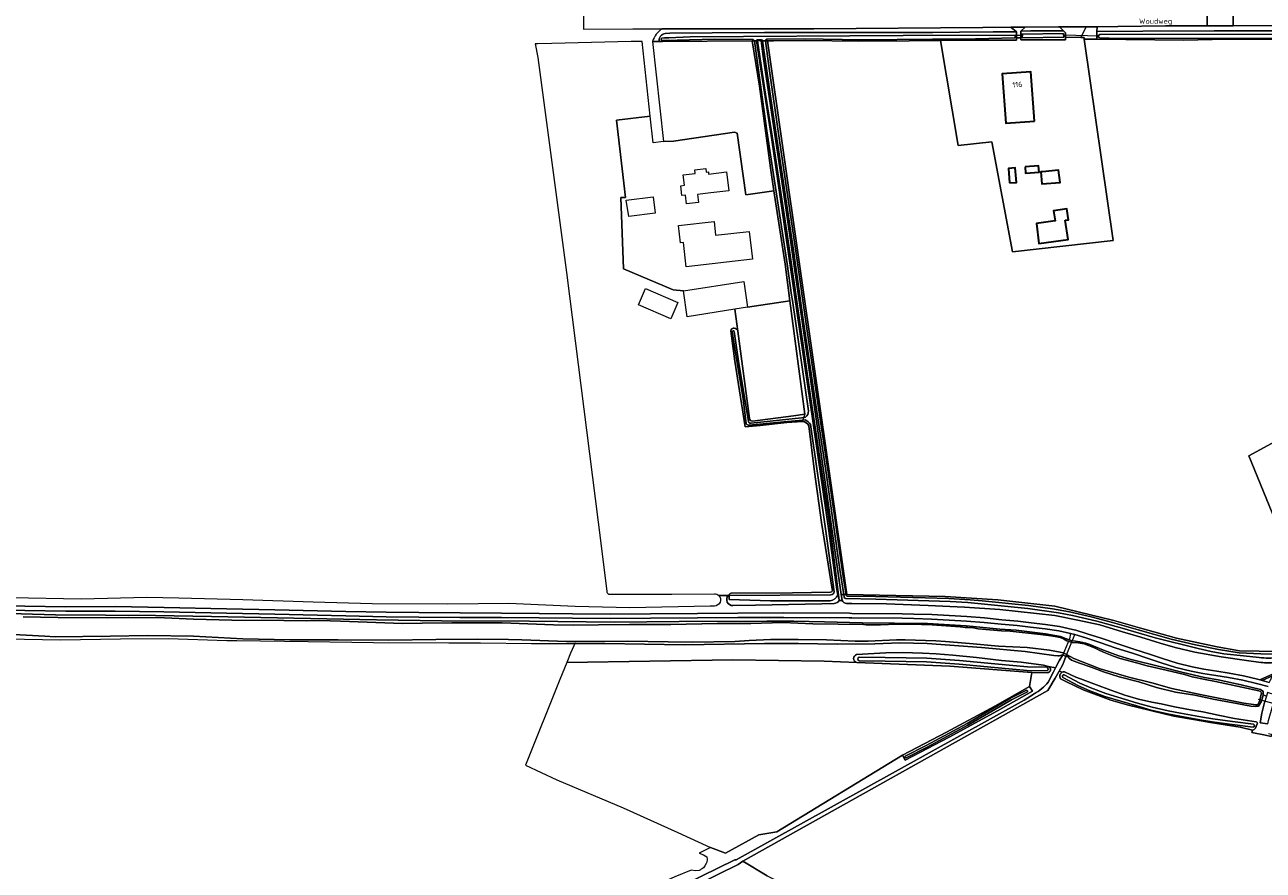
# Model space of a CAD drawing. Extents: x 199200 to 204075, y 460125 to 464703.
# Tile 59 of 174: x 199968 to 200391, y 463904 to 464193. Entities that reach past the tile are written whole.
import ezdxf
from ezdxf.enums import TextEntityAlignment as Align

# ---------------------------------------------------------------- set-up
doc = ezdxf.new("R2010")
doc.units = 0
for name, color, linetype, lineweight in [('B-WE-GR-BOUWLAND-GV', 80, 'Continuous', 13), ('B-WE-GR-GRAS-GV', 60, 'Continuous', 13), ('B-WE-GR-GROENVOORZIENING-GV', 80, 'Continuous', 18), ('B-WE-KW-KUNSTWERK_DEK-GV', 170, 'Continuous', 18), ('B-WE-KW-KUNSTWERK_DUIKER-G', 170, 'Continuous', 18), ('B-WE-OG-BEBOUWING-GV', 7, 'Continuous', 35), ('B-WE-OG-BEBOUWING-T18', 10, 'Continuous', 18), ('B-WE-OG-TERREIN_CULTUURSCHEIDING-GV', 7, 'Continuous', 18), ('B-WE-OG-TERREIN_ERF-GV', 7, 'Continuous', 18), ('B-WE-OG-TERREIN_ONBEGROEID-GV', 7, 'Continuous', 18), ('B-WE-OG-TOPOGRAFIE-T18', 10, 'Continuous', 18), ('B-WE-OG-WATER-GV', 130, 'Continuous', 18), ('B-WE-OG-WATER_GREPPEL-GV', 160, 'Continuous', 18), ('B-WE-OG-WATER_SLOOT-GV', 120, 'Continuous', 18), ('B-WE-OG-WEG-GV', 7, 'Continuous', 18), ('B-WE-VH-ONVERHARD-GV', 252, 'Continuous', 18), ('B-WE-VH-VERHARDING_ASFALT-GV', 252, 'Continuous', 18), ('B-WE-VH-VERHARDING_BEDRIJFSVLOERPLAAT-GV', 252, 'Continuous', 18), ('B-WE-VH-VERHARDING_BETON-GV', 252, 'Continuous', 18), ('B-WE-VH-VERHARDING_HALFVERHARDING-GV', 252, 'Continuous', 18), ('B-WE-VH-VERHARDING_OPEN-GV', 252, 'Continuous', 18)]:
    doc.layers.add(name, color=color, linetype=linetype, lineweight=lineweight)
doc.styles.add('NLCS-ISO-M1000-T18', font='NLCS-ISO.ttf', dxfattribs={"height": 1.8})

msp = doc.modelspace()

# ---------------------------------------------------------------- linework, layer by layer
at = {"layer": 'B-WE-GR-BOUWLAND-GV', "flags": 128}
msp.add_lwpolyline([(200151.081, 463969.376), (200139.429, 463940.165), (200150.101, 463935.133), (200172.737, 463925.519), (200191.415, 463917.192), (200202.554, 463912.078), (200207.679, 463910.059), (200218.994, 463916.393), (200225.199, 463917.392), (200268.048, 463943.558), (200283.1, 463951.393), (200299.58, 463960.301), (200311.431, 463967.02), (200312.227, 463971.718), (200284.186, 463973.875), (200252.451, 463975.172), (200241.261, 463975.63), (200210.185, 463976.094), (200153.502, 463975.227)], close=True, dxfattribs=at)
at = {"layer": 'B-WE-GR-GRAS-GV', "flags": 128}
for points in [[(200179.206, 464187.163), (200175.429, 464187.158), (200148.406, 464186.469), (200143.616, 464186.347), (200142.682, 464186.323), (200143.539, 464181.665), (200153.379, 464108.274), (200164.157, 464023.117), (200167.099, 463999.515)], [(200211.825, 464088.29), (200210.832, 464095.761), (200194.498, 464093.165), (200193.252, 464102.075), (200189.722, 464102.396), (200172.856, 464109.576), (200171.955, 464133.87), (200173.537, 464133.928), (200170.407, 464160.267), (200181.967, 464161.641), (200179.206, 464187.163)], [(200401.388, 464188.011), (200378.491, 464188.001), (200364.057, 464187.68), (200334.403, 464187.94), (200330.098, 464187.978), (200339.904, 464119.278), (200305.533, 464115.424), (200298.526, 464152.934), (200287.031, 464151.672), (200281.004, 464187.522), (200270.27, 464187.401), (200253.062, 464187.314), (200234.945, 464187.526), (200224.074, 464187.414), (200221.927, 464187.4), (200249.006, 463998.355), (200282.612, 463997.684), (200300.612, 463996.589), (200320.073, 463994.355), (200340.214, 463989.512), (200348.951, 463986.961), (200361.595, 463983.53), (200375.444, 463980.49), (200383.081, 463979.205), (200396.54, 463978.982)], [(200233.847, 464057.411), (200228.527, 464057.085), (200219.467, 464056.137), (200214.336, 464055.675), (200210.848, 464078.035), (200209.415, 464088.345)], [(200399.351, 464013.777), (200386.201, 464045.754), (200424.887, 464066.743)], [(200244.071, 464000.176), (200240.455, 464022.917), (200237.982, 464040.315), (200236.093, 464055.96)], [(200203.889, 463994.464), (200202.458, 463994.435), (200175.017, 463993.808), (200156.379, 463994.298), (200133.648, 463995.266), (200112.802, 463995.102), (200087.045, 463995.248), (200066.867, 463995.735), (200042.918, 463996.525), (200021.099, 463997.135), (200010.147, 463997.334), (199987.716, 463996.84), (199963.723, 463997.277), (199939.861, 463998.255), (199918.21, 463998.699), (199897.617, 463999.187), (199880.609, 463998.977), (199870.843, 463998.872)], [(200167.668, 463998.508), (200189.348, 463998.554), (200203.84, 463998.656)], [(200205.324, 463998.068), (200208.499, 463998.083)], [(200208.499, 463998.083), (200205.324, 463998.068)], [(200209.589, 463998.834), (200230.544, 463998.964), (200243.486, 463999.196)], [(199954.576, 463994.813), (199968.52, 463994.412), (199982.456, 463994.182), (199999.354, 463994.252), (200015.994, 463993.983), (200037.342, 463993.465), (200053.872, 463993.121), (200078.078, 463992.604), (200091.846, 463992.313), (200102.978, 463992.202), (200117.029, 463992.09), (200131.203, 463992), (200144.053, 463991.911), (200155.386, 463991.756), (200168.342, 463991.684), (200181.989, 463991.806), (200198.036, 463991.938), (200211.873, 463992.049), (200227.585, 463992.083), (200249.921, 463991.964), (200250.747, 463991.944), (200267.954, 463991.828), (200271.939, 463991.71), (200278.029, 463991.509), (200284.008, 463991.173), (200289.952, 463990.833), (200295.999, 463990.373), (200301.92, 463989.796), (200307.384, 463989.268), (200311.945, 463988.757), (200316.901, 463988.205), (200321.658, 463987.482), (200326.036, 463986.491), (200327.21, 463986.201), (200331.084, 463984.997), (200335.84, 463983.443), (200341.495, 463981.529), (200346.959, 463979.742), (200352.661, 463977.883), (200356.816, 463976.526), (200361.744, 463974.965), (200366.941, 463973.722), (200370.839, 463972.931), (200375.277, 463972.203), (200379.512, 463971.514), (200384.463, 463970.61), (200389.233, 463969.461), (200390.786, 463969.066), (200390.302, 463969.24), (200390.286, 463969.384), (200394.156, 463971.1)], [(200244.715, 463995.269), (200240.559, 463995.234), (200217.832, 463994.747), (200210.155, 463994.591)], [(200247.428, 463996.375), (200246.453, 463996.332)], [(200390.402, 463975.215), (200385.441, 463975.904), (200376.812, 463977.116), (200367.845, 463978.714), (200361.135, 463980.344), (200355.938, 463981.823), (200349.424, 463983.835), (200343.163, 463985.66), (200335.391, 463988.023), (200327.928, 463989.673), (200320.005, 463991.173), (200301.217, 463993.253), (200289.261, 463994.08), (200276.836, 463994.637), (200262.596, 463995.178), (200250.803, 463995.317), (200248.93, 463995.302)], [(200156.178, 463981.696), (200155.845, 463980.891), (200154.786, 463978.332), (200153.502, 463975.227), (200210.185, 463976.094), (200241.261, 463975.63), (200252.451, 463975.172)], [(200252.389, 463977.903), (200262.403, 463978.44), (200268.099, 463978.562), (200274.818, 463978.378), (200279.524, 463978.154), (200285.222, 463977.718), (200293.276, 463976.83), (200301.825, 463975.851), (200308.514, 463975.296), (200316.197, 463974.22), (200317.89, 463973.859), (200320.272, 463973.352), (200321.481, 463975.722), (200322.787, 463977.818), (200321.559, 463977.501), (200321.066, 463977.449), (200319.687, 463977.586), (200309.946, 463978.909), (200294.986, 463980.253), (200276.472, 463981.67), (200267.184, 463981.887), (200258.593, 463981.498), (200245.734, 463981.448), (200232.553, 463981.69), (200220.961, 463981.618), (200193.553, 463981.203), (200166.491, 463981.694), (200156.178, 463981.696)], [(200392.296, 463963.719), (200391.123, 463964.171), (200391.077, 463963.528), (200390.539, 463961.92), (200389.574, 463960.254), (200388.646, 463960.125), (200386.973, 463960.272), (200380.311, 463961.508), (200374.703, 463962.532), (200367.823, 463964.046), (200361.224, 463965.096), (200354.777, 463966.674), (200348.7, 463968.594), (200342.035, 463970.294), (200336.702, 463971.97), (200332.422, 463973.558), (200328.483, 463974.994), (200325.754, 463975.971), (200325.07, 463976.556), (200324.448, 463977.264), (200323.773, 463977.206), (200322.774, 463974.49), (200321.494, 463972.245), (200322.54, 463971.86)], [(200322.54, 463971.86), (200321.494, 463972.245), (200320.137, 463969.867), (200317.688, 463965.574), (200213.599, 463907.366)], [(200323.324, 463972.033), (200327.217, 463970.137), (200328.82, 463969.547), (200334.248, 463967.5), (200339.179, 463965.729), (200343.955, 463964.081), (200348.636, 463962.65), (200353.099, 463961.619), (200356.384, 463961.048), (200360.847, 463960.048), (200366.3, 463958.992), (200370.576, 463958.302), (200375.813, 463957.182), (200381.36, 463956.034), (200388.721, 463954.91)], [(200484.36, 463925.363), (200480.899, 463927.021), (200477.695, 463928.113), (200466.842, 463930.905), (200441.867, 463937.643), (200422.275, 463942.629), (200402.508, 463947.88), (200393.959, 463950.568), (200393.883, 463949.859), (200391.966, 463950.378), (200387.325, 463951.312), (200387.506, 463952.115), (200383.326, 463953.077), (200378.196, 463953.913), (200373.173, 463954.702), (200368.06, 463955.603), (200360.621, 463956.904), (200344.727, 463960.746), (200339.106, 463962.373), (200329.665, 463965.847), (200323.992, 463968.524), (200322.026, 463969.641)], [(200392.708, 463954.2), (200390.112, 463954.608), (200390.64, 463957.844), (200391.641, 463961.571)], [(200387.506, 463952.115), (200387.325, 463951.312), (200391.966, 463950.378), (200393.883, 463949.859), (200393.959, 463950.568), (200393.019, 463950.864)], [(200389.111, 463954.227), (200388.553, 463952.732)], [(200213.599, 463907.366), (200221.827, 463902.361), (200243.551, 463891.697), (200274.515, 463877.89), (200295.304, 463868.397), (200326.796, 463854.252), (200360.492, 463839.097), (200392.388, 463824.706), (200416.027, 463814.67), (200416.749, 463813.129), (200427.841, 463824.284), (200440.52, 463839.238), (200452.644, 463853.848), (200463.601, 463866.72), (200471.631, 463876.635), (200473.783, 463879.68), (200475.531, 463882.939), (200477.43, 463885.763), (200476.313, 463886.483), (200476.031, 463887.287), (200476.087, 463888.339), (200476.545, 463889.673), (200487.734, 463923.38)], [(200221.827, 463902.361), (200213.599, 463907.366), (200212, 463906.186), (200198.081, 463899.367)]]:
    msp.add_lwpolyline(points, dxfattribs=at)
for points in [[(200185.564, 464187.171), (200184.964, 464187.17), (200182.696, 464187.167), (200186.524, 464153.021), (200189.94, 464153.179), (200210.71, 464156.222), (200211.636, 464155.825), (200214.523, 464134.826), (200224.174, 464136.153), (200222.958, 464143.995), (200219.203, 464171.918), (200216.745, 464187.368), (200186.117, 464187.174)], [(200247.428, 463996.375), (200247.35, 463997.164), (200247.167, 463998.435), (200236.483, 464072.708), (200228.307, 464129.601), (200220.535, 464182.074), (200219.861, 464187.387), (200218.611, 464187.379), (200220.986, 464171.313), (200224.311, 464149.856), (200228.744, 464120.559), (200232.801, 464092.803), (200236.777, 464065.14), (200239.413, 464047.844), (200243.228, 464021.895), (200246.453, 463996.332)], [(200180.334, 464102.821), (200191.345, 464098.051), (200188.96, 464092.545), (200177.949, 464097.315)]]:
    msp.add_lwpolyline(points, close=True, dxfattribs=at)
at = {"layer": 'B-WE-GR-GRAS-GV'}
for points in [[(200209.415, 464088.345, -0.840286), (200211.825, 464088.29)], [(200236.093, 464055.96, 0.2951259), (200233.847, 464057.411)], [(200167.099, 463999.515, 0.1937978), (200167.668, 463998.508)], [(200203.84, 463998.656, -0.1975389), (200205.324, 463998.068)], [(200205.324, 463998.068, -0.6707989), (200203.889, 463994.464)], [(200210.155, 463994.591, -0.6132033), (200208.499, 463998.083)], [(200208.499, 463998.083, -0.1561019), (200209.589, 463998.834)], [(200243.486, 463999.196, 0.5507208), (200244.071, 464000.176)], [(200246.453, 463996.332, -0.2103938), (200244.715, 463995.269)], [(200248.93, 463995.302, -0.2468069), (200247.428, 463996.375)], [(200252.451, 463975.172, -0.7725872), (200252.389, 463977.903)], [(200322.026, 463969.641, -0.4567767), (200322.54, 463971.86)], [(200322.54, 463971.86, -0.135513), (200323.324, 463972.033)], [(200395.228, 463975.197, -0.0658969), (200390.402, 463975.215)], [(200388.721, 463954.91, -0.5696531), (200389.111, 463954.227)], [(200388.553, 463952.732, -0.2407687), (200387.506, 463952.115)]]:
    msp.add_lwpolyline(points, format="xyb", dxfattribs=at)
at = {"layer": 'B-WE-GR-GROENVOORZIENING-GV', "flags": 128}
for points in [[(200392.802, 463966.937), (200388.861, 463968.008), (200384.152, 463969.142), (200379.257, 463970.036), (200375.035, 463970.723), (200370.568, 463971.455), (200366.617, 463972.257), (200361.343, 463973.519), (200356.357, 463975.098), (200352.195, 463976.457), (200346.494, 463978.316), (200341.021, 463980.106), (200335.367, 463982.02), (200330.629, 463983.568), (200326.872, 463984.735), (200325.337, 463985.111), (200321.379, 463986.007), (200316.705, 463986.718), (200311.779, 463987.266), (200307.228, 463987.776), (200301.776, 463988.303), (200295.869, 463988.879), (200289.852, 463989.336), (200283.922, 463989.675), (200277.962, 463990.01), (200271.892, 463990.211), (200267.927, 463990.328), (200250.724, 463990.444), (200249.899, 463990.464), (200227.583, 463990.583), (200211.881, 463990.549), (200198.048, 463990.438), (200182.001, 463990.306), (200168.345, 463990.184), (200155.372, 463990.256), (200144.038, 463990.411), (200131.193, 463990.5), (200117.018, 463990.59), (200102.965, 463990.702), (200091.823, 463990.813), (200078.046, 463991.104), (200053.84, 463991.621), (200037.308, 463991.965), (200015.964, 463992.483), (199999.345, 463992.752), (199982.447, 463992.682), (199968.486, 463992.912), (199954.528, 463993.314)], [(199951.551, 463992.212), (199978.936, 463991.479), (200013.14, 463991.24), (200032.215, 463990.83), (200060.304, 463990.268), (200088.502, 463989.792), (200110.788, 463989.363), (200140.706, 463989.246), (200169.784, 463988.928), (200191.856, 463989.125), (200221.786, 463989.332), (200230.958, 463989.335), (200241.375, 463989.099), (200254.3, 463988.744), (200265.297, 463988.571), (200276.608, 463988.533), (200289.767, 463987.742), (200293.268, 463987.395), (200301.287, 463986.58), (200306.89, 463986.171), (200316.872, 463984.932), (200321.941, 463984.056), (200324.07, 463983.304), (200325.633, 463982.714), (200328.624, 463982.185), (200330.608, 463981.743), (200332.039, 463981.312), (200336.647, 463979.438), (200341.91, 463977.405), (200345.623, 463976.294), (200356.245, 463973.687), (200363.852, 463971.725), (200371.117, 463970.036), (200375.774, 463969.205), (200383.622, 463967.513), (200390.205, 463965.939)], [(200391.163, 463964.725), (200391.123, 463964.171), (200392.296, 463963.719)]]:
    msp.add_lwpolyline(points, dxfattribs=at)
at = {"layer": 'B-WE-GR-GROENVOORZIENING-GV'}
msp.add_lwpolyline([(200390.205, 463965.939, -0.3581045), (200391.163, 463964.725)], format="xyb", dxfattribs=at)
at = {"layer": 'B-WE-KW-KUNSTWERK_DEK-GV', "flags": 128}
msp.add_lwpolyline([(200325.006, 463983.242), (200322.787, 463977.818), (200323.773, 463977.206), (200326.183, 463983.031), (200326.872, 463984.735), (200325.337, 463985.111)], close=True, dxfattribs=at)
at = {"layer": 'B-WE-KW-KUNSTWERK_DUIKER-G', "flags": 128}
for points in [[(200309.272, 464189.272), (200306.208, 464189.238), (200306.205, 464189.238)], [(200335.231, 464189.026), (200335.228, 464189.026), (200323.117, 464189.336)], [(200389.405, 463962.681), (200393.182, 463961.673), (200396.959, 463960.665)]]:
    msp.add_lwpolyline(points, dxfattribs=at)
at = {"layer": 'B-WE-OG-BEBOUWING-GV', "flags": 128}
for points in [[(200313.079, 464160.03), (200311.839, 464176.824), (200302.088, 464176.105), (200303.327, 464159.311)], [(200309.865, 464144.406), (200310.03, 464142.242), (200314.674, 464142.595), (200314.51, 464144.759)], [(200304.622, 464138.911), (200306.928, 464139.089), (200306.544, 464144.046), (200304.238, 464143.867)], [(200315.766, 464142.726), (200315.232, 464142.649), (200315.649, 464138.56), (200321.866, 464138.992), (200321.244, 464143.218), (200315.823, 464142.734)], [(200323.616, 464126.137), (200324.689, 464126.294), (200324.186, 464130.016), (200319.588, 464129.417), (200320.142, 464125.912), (200313.736, 464125.082), (200314.574, 464118.25), (200324.574, 464119.635)]]:
    msp.add_lwpolyline(points, close=True, dxfattribs=at)
at = {"layer": 'B-WE-OG-TERREIN_CULTUURSCHEIDING-GV'}
for points in [[(200186.074, 464191.531, 0.1756457), (200182.696, 464187.167)], [(200184.964, 464187.17, -0.431667), (200187.098, 464189.893)]]:
    msp.add_lwpolyline(points, format="xyb", dxfattribs=at)
at = {"layer": 'B-WE-OG-TERREIN_CULTUURSCHEIDING-GV', "flags": 128}
for points in [[(200187.098, 464189.893), (200188.602, 464189.969), (200203.127, 464190.116), (200220.907, 464190.293), (200235.152, 464190.291), (200247.167, 464190.28), (200257.772, 464190.291), (200269.838, 464190.253), (200278.407, 464190.272), (200287.557, 464190.365), (200299.022, 464190.523), (200306.98, 464190.516), (200305.02, 464192.081), (200295.472, 464191.908), (200237.834, 464191.525), (200186.074, 464191.531)], [(200182.696, 464187.167), (200184.964, 464187.17)]]:
    msp.add_lwpolyline(points, dxfattribs=at)
for points in [[(200308.407, 464190.69), (200311.761, 464190.783), (200323.018, 464190.781), (200321.676, 464192.157), (200321.277, 464192.154), (200309.901, 464192.115)], [(200334.439, 464192.232), (200334.416, 464190.54), (200350.074, 464190.723), (200374.432, 464190.817), (200388.941, 464190.777), (200415.864, 464190.835), (200426.825, 464191.115), (200427.357, 464191.128), (200427.332, 464192.689), (200426.37, 464192.689), (200419.021, 464192.667), (200380.864, 464192.555), (200372.028, 464192.529), (200357.799, 464192.487), (200341.504, 464192.323)]]:
    msp.add_lwpolyline(points, close=True, dxfattribs=at)
at = {"layer": 'B-WE-OG-TERREIN_ERF-GV', "flags": 128}
for points in [[(200308.407, 464188.447), (200306.98, 464188.418), (200306.98, 464187.675), (200287.529, 464187.596), (200281.004, 464187.522), (200287.031, 464151.672), (200298.526, 464152.934), (200305.533, 464115.424), (200339.904, 464119.278), (200330.098, 464187.978), (200330.023, 464188.507), (200328.949, 464188.531), (200323.683, 464188.65), (200323.683, 464187.791), (200318.117, 464187.764), (200308.407, 464187.705)], [(200302.088, 464176.105), (200311.839, 464176.824), (200313.079, 464160.03), (200303.327, 464159.311)], [(200215.167, 464096.45), (200229.615, 464098.652), (200227.945, 464111.134), (200227.26, 464116.258), (200224.174, 464136.153), (200214.523, 464134.826), (200211.636, 464155.825), (200210.71, 464156.222), (200189.94, 464153.179), (200186.524, 464153.021), (200182.941, 464152.634), (200181.967, 464161.641), (200170.407, 464160.267), (200173.537, 464133.928), (200171.955, 464133.87), (200172.856, 464109.576), (200189.722, 464102.396), (200193.252, 464102.075), (200213.946, 464105.224)], [(200314.674, 464142.595), (200310.03, 464142.242), (200309.865, 464144.406), (200314.51, 464144.759)], [(200198.39, 464132.262), (200194.378, 464131.784), (200194.023, 464134.757), (200192.752, 464134.606), (200192.354, 464137.942), (200193.625, 464138.094), (200193.201, 464141.644), (200197.322, 464142.135), (200197.17, 464143.406), (200200.904, 464143.852), (200201.055, 464142.581), (200201.8, 464142.67), (200201.888, 464141.925), (200207.954, 464142.65), (200208.723, 464136.212), (200202.658, 464135.487), (200198.058, 464134.938)], [(200306.544, 464144.046), (200306.928, 464139.089), (200304.622, 464138.911), (200304.238, 464143.867)], [(200315.649, 464138.56), (200315.232, 464142.649), (200315.766, 464142.726), (200315.823, 464142.734), (200321.244, 464143.218), (200321.866, 464138.992)], [(200183.687, 464128.542), (200174.588, 464127.478), (200173.731, 464133.015), (200182.925, 464134.176)], [(200324.186, 464130.016), (200324.689, 464126.294), (200323.616, 464126.137), (200324.574, 464119.635), (200314.574, 464118.25), (200313.736, 464125.082), (200320.142, 464125.912), (200319.588, 464129.417)], [(200192.298, 464118.421), (200191.613, 464124.332), (200203.712, 464125.732), (200204.257, 464121.023), (200215.72, 464122.35), (200216.818, 464112.863), (200194.249, 464110.252), (200193.29, 464118.536)]]:
    msp.add_lwpolyline(points, close=True, dxfattribs=at)
msp.add_lwpolyline([(200424.887, 464066.743), (200386.201, 464045.754), (200399.351, 464013.777), (200403.791, 464005.137)], dxfattribs=at)
at = {"layer": 'B-WE-OG-TERREIN_ONBEGROEID-GV', "flags": 128}
msp.add_lwpolyline([(200216.815, 464057.601), (200230.884, 464059.337), (200234.764, 464059.928), (200229.615, 464098.652), (200215.167, 464096.45), (200210.832, 464095.761), (200211.825, 464088.29), (200215.79, 464058.473)], dxfattribs=at)
at = {"layer": 'B-WE-OG-TERREIN_ONBEGROEID-GV'}
msp.add_lwpolyline([(200215.79, 464058.473, 0.3876985), (200216.815, 464057.601)], format="xyb", dxfattribs=at)
at = {"layer": 'B-WE-OG-WATER-GV'}
for points in [[(200210.64, 464088.196, 0.8394462), (200209.933, 464088.086)], [(200214.738, 464056.685, 0.3293395), (200215.672, 464056.196)], [(200216.378, 464056.835, -0.4293677), (200215.471, 464057.418)]]:
    msp.add_lwpolyline(points, format="xyb", dxfattribs=at)
at = {"layer": 'B-WE-OG-WATER-GV', "flags": 128}
for points in [[(200209.933, 464088.086), (200210.815, 464082.37), (200213.621, 464065.241), (200214.738, 464056.685)], [(200215.471, 464057.418), (200212.063, 464078.002), (200210.64, 464088.196)], [(200215.672, 464056.196), (200227.527, 464057.287), (200234.02, 464057.887)], [(200234.02, 464057.887), (200234.377, 464058.865), (200233.566, 464058.743), (200216.378, 464056.835)]]:
    msp.add_lwpolyline(points, dxfattribs=at)
at = {"layer": 'B-WE-OG-WATER_GREPPEL-GV', "flags": 128}
for points in [[(200310.386, 463965.682), (200304.944, 463962.954), (200290.073, 463954.362), (200276.178, 463946.838), (200268.987, 463943.195)], [(200269.258, 463942.661), (200276.455, 463946.307), (200290.365, 463953.84), (200305.228, 463962.427), (200310.654, 463965.147)]]:
    msp.add_lwpolyline(points, dxfattribs=at)
at = {"layer": 'B-WE-OG-WATER_GREPPEL-GV'}
for points in [[(200310.654, 463965.147, 0.6898387), (200310.386, 463965.682)], [(200268.987, 463943.195, 0.7617461), (200269.258, 463942.661)]]:
    msp.add_lwpolyline(points, format="xyb", dxfattribs=at)
at = {"layer": 'B-WE-OG-WATER_SLOOT-GV'}
for points in [[(200187.098, 464189.893, 0.431667), (200184.964, 464187.17)], [(200185.93, 464187.499, -0.5915204), (200185.903, 464188.312)], [(200185.903, 464188.312, 0.5915204), (200185.93, 464187.499)], [(200217.512, 464187.372, 0.2483286), (200217.082, 464187.871)], [(200217.082, 464187.871, -0.2483286), (200217.512, 464187.372)], [(200218.245, 464187.377, -0.3147888), (200218.581, 464187.892)], [(200219.759, 464187.906, -0.2449003), (200220.318, 464187.39)], [(200221.756, 464187.931, 0.2965179), (200221.268, 464187.396)], [(200221.268, 464187.396, -0.2965179), (200221.756, 464187.931)], [(200335.355, 464188.376, -0.8632652), (200335.403, 464189.567)], [(200335.403, 464189.567, 0.8632652), (200335.355, 464188.376)], [(200211.825, 464088.29, 0.840286), (200209.415, 464088.345)], [(200209.933, 464088.086, -0.8394462), (200210.64, 464088.196)], [(200234.964, 464058.954, 0.2498626), (200235.95, 464061.05)], [(200235.95, 464061.05, -0.2498626), (200234.964, 464058.954)], [(200215.672, 464056.196, -0.3293395), (200214.738, 464056.685)], [(200215.471, 464057.418, 0.4293677), (200216.378, 464056.835)], [(200216.815, 464057.601, -0.3876985), (200215.79, 464058.473)], [(200233.847, 464057.411, -0.2951259), (200236.093, 464055.96)], [(200236.621, 464056.434, 0.1759931), (200234.871, 464057.965)], [(200234.871, 464057.965, -0.1759931), (200236.621, 464056.434)], [(200208.499, 463998.083, 0.6132033), (200210.155, 463994.591)], [(200209.589, 463998.834, 0.1561019), (200208.499, 463998.083)], [(200245.958, 463998.119, -0.2495285), (200243.404, 463996.248)], [(200243.404, 463996.248, 0.2495285), (200245.958, 463998.119)], [(200244.071, 464000.176, -0.5507208), (200243.486, 463999.196)], [(200243.631, 463998.254, 0.3743937), (200244.75, 463999.331)], [(200244.75, 463999.331, -0.3743937), (200243.631, 463998.254)], [(200248.648, 463997.014, -0.3472956), (200248.124, 463997.445)], [(200248.124, 463997.445, 0.3472956), (200248.648, 463997.014)], [(200248.819, 463998.133, 0.293881), (200249.14, 463997.825)], [(200249.14, 463997.825, -0.293881), (200248.819, 463998.133)], [(200244.715, 463995.269, 0.2103938), (200246.453, 463996.332)], [(200247.428, 463996.375, 0.2468069), (200248.93, 463995.302)], [(200252.389, 463977.903, 0.7725872), (200252.451, 463975.172)], [(200253.285, 463975.74, -0.7679018), (200253.301, 463976.985)], [(200253.301, 463976.985, 0.7679018), (200253.285, 463975.74)], [(200396.112, 463976.853, -0.0565422), (200389.833, 463976.888)], [(200389.833, 463976.888, 0.0565422), (200396.112, 463976.853)], [(200317.409, 463973.544, -0.6438427), (200317.38, 463972.3)], [(200317.38, 463972.3, 0.6438427), (200317.409, 463973.544)], [(200317.486, 463971.657, 0.7734706), (200317.89, 463973.859)], [(200322.54, 463971.86, 0.4567767), (200322.026, 463969.641)], [(200323.324, 463972.033, 0.135513), (200322.54, 463971.86)], [(200390.402, 463975.215, 0.0658969), (200395.228, 463975.197)], [(200322.786, 463970.033, -0.7977673), (200323.274, 463970.944)], [(200323.274, 463970.944, 0.7977673), (200322.786, 463970.033)], [(200310.386, 463965.682, -0.6898387), (200310.654, 463965.147)], [(200391.163, 463964.725, 0.3581045), (200390.205, 463965.939)], [(200390.212, 463965.313, -0.314173), (200390.515, 463964.405)], [(200390.515, 463964.405, 0.314173), (200390.212, 463965.313)], [(200389.451, 463960.975, -0.2628379), (200388.626, 463960.715)], [(200388.626, 463960.715, 0.2628379), (200389.451, 463960.975)], [(200389.111, 463954.227, 0.5696531), (200388.721, 463954.91)], [(200387.506, 463952.115, 0.2407687), (200388.553, 463952.732)], [(200387.868, 463954.115, -0.6412734), (200387.733, 463953.091)], [(200387.733, 463953.091, 0.6412734), (200387.868, 463954.115)], [(200269.258, 463942.661, -0.7617461), (200268.987, 463943.195)]]:
    msp.add_lwpolyline(points, format="xyb", dxfattribs=at)
at = {"layer": 'B-WE-OG-WATER_SLOOT-GV', "flags": 128}
for points in [[(200184.964, 464187.17), (200185.564, 464187.171), (200186.117, 464187.174), (200216.745, 464187.368), (200217.111, 464187.37), (200217.512, 464187.372)], [(200185.903, 464188.312), (200186.784, 464188.385), (200187.314, 464188.422), (200188.307, 464188.463), (200195.6, 464188.728), (200268.266, 464189.211), (200306.531, 464189.385), (200306.467, 464188.408), (200292.914, 464188.121), (200280.924, 464187.998), (200278.314, 464187.971), (200254.012, 464187.721), (200234.356, 464188.086), (200221.756, 464187.931)], [(200221.756, 464187.931), (200234.356, 464188.086), (200254.012, 464187.721), (200278.314, 464187.971), (200280.924, 464187.998), (200292.914, 464188.121), (200306.467, 464188.408), (200306.531, 464189.385), (200268.266, 464189.211), (200195.6, 464188.728), (200188.307, 464188.463), (200187.314, 464188.422), (200186.784, 464188.385), (200185.903, 464188.312)], [(200217.082, 464187.871), (200203.852, 464187.927), (200186.834, 464187.518), (200185.93, 464187.499)], [(200185.93, 464187.499), (200186.834, 464187.518), (200203.852, 464187.927), (200217.082, 464187.871)], [(200221.268, 464187.396), (200221.927, 464187.4), (200224.074, 464187.414), (200234.945, 464187.526), (200253.062, 464187.314), (200270.27, 464187.401), (200281.004, 464187.522), (200287.529, 464187.596), (200306.98, 464187.675), (200306.98, 464188.418), (200306.98, 464190.516), (200299.022, 464190.523), (200287.557, 464190.365), (200278.407, 464190.272), (200269.838, 464190.253), (200257.772, 464190.291), (200247.167, 464190.28), (200235.152, 464190.291), (200220.907, 464190.293), (200203.127, 464190.116), (200188.602, 464189.969), (200187.098, 464189.893)], [(200217.512, 464187.372), (200217.111, 464187.37), (200216.745, 464187.368), (200219.203, 464171.918), (200222.958, 464143.995), (200224.174, 464136.153), (200227.26, 464116.258), (200227.945, 464111.134), (200229.615, 464098.652), (200234.764, 464059.928), (200234.377, 464058.865), (200234.964, 464058.954)], [(200218.245, 464187.377), (200217.512, 464187.372), (200219.863, 464170.667), (200221.761, 464156.663), (200228.643, 464111.218), (200230.199, 464100.555), (200230.458, 464098.78), (200235.95, 464061.05)], [(200217.512, 464187.372), (200218.245, 464187.377)], [(200235.95, 464061.05), (200230.458, 464098.78), (200230.199, 464100.555), (200228.643, 464111.218), (200221.761, 464156.663), (200219.863, 464170.667), (200217.512, 464187.372)], [(200246.453, 463996.332), (200243.228, 464021.895), (200239.413, 464047.844), (200236.777, 464065.14), (200232.801, 464092.803), (200228.744, 464120.559), (200224.311, 464149.856), (200220.986, 464171.313), (200218.611, 464187.379), (200218.245, 464187.377), (200223.501, 464153.558), (200231.213, 464100.703), (200242.824, 464020.929), (200245.683, 464000.065), (200245.958, 463998.119)], [(200245.958, 463998.119), (200245.683, 464000.065), (200242.824, 464020.929), (200231.213, 464100.703), (200223.501, 464153.558), (200218.245, 464187.377)], [(200218.581, 464187.892), (200219.33, 464187.901), (200219.759, 464187.906)], [(200220.318, 464187.39), (200221.268, 464187.396)], [(200425.356, 464188.341), (200426.216, 464188.32), (200426.825, 464188.362), (200427.4, 464188.402), (200427.357, 464191.128), (200426.825, 464191.115), (200415.864, 464190.835), (200388.941, 464190.777), (200374.432, 464190.817), (200350.074, 464190.723), (200334.416, 464190.54), (200334.402, 464189.565), (200334.402, 464188.408), (200334.403, 464187.94), (200364.057, 464187.68), (200378.491, 464188.001), (200401.388, 464188.011), (200422.989, 464188.4), (200423.643, 464188.384), (200424.338, 464188.367)], [(200423.873, 464188.72), (200421.254, 464188.636), (200415.387, 464188.648), (200397.359, 464188.325), (200341.824, 464188.162), (200335.355, 464188.376)], [(200335.355, 464188.376), (200341.824, 464188.162), (200397.359, 464188.325), (200415.387, 464188.648), (200421.254, 464188.636), (200423.873, 464188.72)], [(200335.403, 464189.567), (200426.229, 464189.725)], [(200426.229, 464189.725), (200335.403, 464189.567)], [(200209.415, 464088.345), (200210.848, 464078.035), (200214.336, 464055.675), (200219.467, 464056.137), (200228.527, 464057.085), (200233.847, 464057.411), (200234.02, 464057.887), (200227.527, 464057.287), (200215.672, 464056.196)], [(200214.738, 464056.685), (200213.621, 464065.241), (200210.815, 464082.37), (200209.933, 464088.086)], [(200210.64, 464088.196), (200212.063, 464078.002), (200215.471, 464057.418)], [(200215.79, 464058.473), (200211.825, 464088.29)], [(200216.378, 464056.835), (200233.566, 464058.743), (200234.377, 464058.865), (200234.764, 464059.928), (200230.884, 464059.337)], [(200230.884, 464059.337), (200216.815, 464057.601)], [(200234.871, 464057.965), (200234.02, 464057.887), (200233.847, 464057.411)], [(200234.964, 464058.954), (200234.377, 464058.865), (200234.02, 464057.887), (200234.871, 464057.965)], [(200244.75, 463999.331), (200241.81, 464020.786), (200236.621, 464056.434)], [(200236.621, 464056.434), (200241.81, 464020.786), (200244.75, 463999.331)], [(200236.093, 464055.96), (200237.982, 464040.315), (200240.455, 464022.917), (200244.071, 464000.176)], [(200243.404, 463996.248), (200222.97, 463996.239), (200208.852, 463996.694), (200208.89, 463998.085), (200243.631, 463998.254)], [(200243.631, 463998.254), (200208.89, 463998.085), (200208.852, 463996.694), (200222.97, 463996.239), (200243.404, 463996.248)], [(200243.486, 463999.196), (200230.544, 463998.964), (200209.589, 463998.834)], [(200248.124, 463997.445), (200247.98, 463998.4), (200247.167, 463998.435), (200247.35, 463997.164)], [(200247.35, 463997.164), (200247.428, 463996.375)], [(200248.78, 463998.365), (200247.98, 463998.4), (200248.124, 463997.445)], [(200389.833, 463976.888), (200384.42, 463977.455), (200377.741, 463978.184), (200373.43, 463978.983), (200368.97, 463979.946), (200354.264, 463983.552), (200342.265, 463987.18), (200334.42, 463989.282), (200326.037, 463991.178), (200321.255, 463992.075), (200310.766, 463993.583), (200290.322, 463995.618), (200284.304, 463996.036), (200258.948, 463996.76), (200248.648, 463997.014)], [(200248.648, 463997.014), (200258.948, 463996.76), (200284.304, 463996.036), (200290.322, 463995.618), (200310.766, 463993.583), (200321.255, 463992.075), (200326.037, 463991.178), (200334.42, 463989.282), (200342.265, 463987.18), (200354.264, 463983.552), (200368.97, 463979.946), (200373.43, 463978.983), (200377.741, 463978.184), (200384.42, 463977.455), (200389.833, 463976.888)], [(200447.787, 463997.012), (200444.694, 463995.23), (200441.913, 463994.141), (200438.753, 463992.903), (200423.376, 463986.762), (200414.849, 463983.617), (200396.54, 463978.982), (200383.081, 463979.205), (200375.444, 463980.49), (200361.595, 463983.53), (200348.951, 463986.961), (200340.214, 463989.512), (200320.073, 463994.355), (200300.612, 463996.589), (200282.612, 463997.684), (200249.006, 463998.355), (200248.78, 463998.365), (200248.819, 463998.133)], [(200248.819, 463998.133), (200248.78, 463998.365)], [(200249.14, 463997.825), (200258.787, 463997.693), (200275.813, 463997.233), (200283.883, 463997.013), (200291.155, 463996.578), (200295.25, 463996.188), (200311.009, 463994.581), (200319.251, 463993.527), (200325.048, 463992.482), (200332.422, 463990.762), (200339.682, 463988.877), (200348.515, 463986.308), (200359.692, 463983.129), (200367.995, 463981.209), (200375.851, 463979.569), (200382.985, 463978.503), (200390.383, 463978.137), (200394.508, 463978.053)], [(200394.508, 463978.053), (200390.383, 463978.137), (200382.985, 463978.503), (200375.851, 463979.569), (200367.995, 463981.209), (200359.692, 463983.129), (200348.515, 463986.308), (200339.682, 463988.877), (200332.422, 463990.762), (200325.048, 463992.482), (200319.251, 463993.527), (200311.009, 463994.581), (200295.25, 463996.188), (200291.155, 463996.578), (200283.883, 463997.013), (200275.813, 463997.233), (200258.787, 463997.693), (200249.14, 463997.825)], [(200210.155, 463994.591), (200217.832, 463994.747), (200240.559, 463995.234), (200244.715, 463995.269)], [(200248.93, 463995.302), (200250.803, 463995.317), (200262.596, 463995.178), (200276.836, 463994.637), (200289.261, 463994.08), (200301.217, 463993.253), (200320.005, 463991.173), (200327.928, 463989.673), (200335.391, 463988.023), (200343.163, 463985.66), (200349.424, 463983.835), (200355.938, 463981.823), (200361.135, 463980.344), (200367.845, 463978.714), (200376.812, 463977.116), (200385.441, 463975.904), (200390.402, 463975.215)], [(200390.205, 463965.939), (200383.622, 463967.513), (200375.774, 463969.205), (200371.117, 463970.036), (200363.852, 463971.725), (200356.245, 463973.687), (200345.623, 463976.294), (200341.91, 463977.405), (200336.647, 463979.438), (200332.039, 463981.312), (200330.608, 463981.743), (200328.624, 463982.185), (200325.633, 463982.714), (200324.07, 463983.304), (200321.941, 463984.056), (200316.872, 463984.932), (200306.89, 463986.171), (200301.287, 463986.58), (200293.268, 463987.395), (200289.767, 463987.742), (200276.608, 463988.533), (200265.297, 463988.571), (200254.3, 463988.744), (200241.375, 463989.099), (200230.958, 463989.335), (200221.786, 463989.332), (200191.856, 463989.125), (200169.784, 463988.928), (200140.706, 463989.246), (200110.788, 463989.363), (200088.502, 463989.792), (200060.304, 463990.268), (200032.215, 463990.83), (200013.14, 463991.24), (199978.936, 463991.479), (199951.551, 463992.212)], [(199967.926, 463990.728), (199979.778, 463990.58), (199996.815, 463990.389), (200003.799, 463990.495), (200016.137, 463990.432), (200026.084, 463989.945), (200039.142, 463989.648), (200056.899, 463989.542), (200064.644, 463989.436), (200069.131, 463989.479), (200076.18, 463989.281), (200097.365, 463988.507), (200104.074, 463988.55), (200114.275, 463988.698), (200131.46, 463988.719), (200140.222, 463988.359), (200148.899, 463987.999), (200155.798, 463987.957), (200164.327, 463988.084), (200174.824, 463988.126), (200189.025, 463988.19), (200204.771, 463988.486), (200216.305, 463988.529), (200227.247, 463988.804), (200237.406, 463988.423), (200254.76, 463988.147), (200255.607, 463988.02), (200260.538, 463988.02), (200266.083, 463988.211), (200270.802, 463988.275), (200278.188, 463988.042), (200287.775, 463987.406), (200289.405, 463987.173), (200290.4, 463987.11), (200292.326, 463986.961), (200293.913, 463986.644), (200301.828, 463986.008), (200304.812, 463985.902), (200315.095, 463984.753), (200317.86, 463984.377), (200320.103, 463984.017), (200321.86, 463983.678), (200323.002, 463983.233), (200324.103, 463982.555), (200325.944, 463981.962), (200328.039, 463981.856), (200330.071, 463981.517), (200333.563, 463980.225), (200334.918, 463979.463), (200336.653, 463978.701), (200340.018, 463977.387), (200342.325, 463976.583), (200347.87, 463975.058), (200351.531, 463974.062), (200358.071, 463972.516), (200364.293, 463971.076), (200366.896, 463970.229), (200371.298, 463969.318), (200374.854, 463968.725), (200378.028, 463967.963), (200389.647, 463965.464), (200390.212, 463965.313)], [(200390.212, 463965.313), (200389.647, 463965.464), (200378.028, 463967.963), (200374.854, 463968.725), (200371.298, 463969.318), (200366.896, 463970.229), (200364.293, 463971.076), (200358.071, 463972.516), (200351.531, 463974.062), (200347.87, 463975.058), (200342.325, 463976.583), (200340.018, 463977.387), (200336.653, 463978.701), (200334.918, 463979.463), (200333.563, 463980.225), (200330.071, 463981.517), (200328.039, 463981.856), (200325.944, 463981.962), (200324.103, 463982.555), (200323.002, 463983.233), (200321.86, 463983.678), (200320.103, 463984.017), (200317.86, 463984.377), (200315.095, 463984.753), (200304.812, 463985.902), (200301.828, 463986.008), (200293.913, 463986.644), (200292.326, 463986.961), (200290.4, 463987.11), (200289.405, 463987.173), (200287.775, 463987.406), (200278.188, 463988.042), (200270.802, 463988.275), (200266.083, 463988.211), (200260.538, 463988.02), (200255.607, 463988.02), (200254.76, 463988.147), (200237.406, 463988.423), (200227.247, 463988.804), (200216.305, 463988.529), (200204.771, 463988.486), (200189.025, 463988.19), (200174.824, 463988.126), (200164.327, 463988.084), (200155.798, 463987.957), (200148.899, 463987.999), (200140.222, 463988.359), (200131.46, 463988.719), (200114.275, 463988.698), (200104.074, 463988.55), (200097.365, 463988.507), (200076.18, 463989.281), (200069.131, 463989.479), (200064.644, 463989.436), (200056.899, 463989.542), (200039.142, 463989.648), (200026.084, 463989.945), (200016.137, 463990.432), (200003.799, 463990.495), (199996.815, 463990.389), (199979.778, 463990.58), (199967.926, 463990.728)], [(200388.626, 463960.715), (200384.515, 463961.239), (200369.605, 463964.263), (200359.972, 463966.312), (200353.187, 463968.226), (200345.309, 463970.142), (200335.54, 463972.999), (200326.485, 463976.495), (200324.261, 463977.739), (200322.898, 463978.449), (200321.839, 463978.72), (200318.206, 463979.416), (200310.557, 463980.299), (200300.789, 463980.779), (200290.963, 463981.637), (200282.728, 463982.389), (200279.369, 463982.553), (200269.001, 463982.905), (200265.952, 463982.902), (200256.35, 463982.41), (200251.864, 463982.513), (200242.108, 463982.893), (200232.427, 463983.036), (200223.023, 463983.009), (200215.763, 463982.636), (200210.773, 463982.377), (200196.321, 463982.163), (200188.087, 463982.186), (200174.251, 463982.421), (200156.466, 463982.393), (200153.361, 463982.388), (200138.114, 463982.871), (200133.595, 463982.992), (200123.086, 463983.143), (200108.742, 463982.999), (200092.679, 463982.82), (200075.443, 463982.893), (200058.947, 463982.858), (200042.902, 463983.263), (200026.049, 463984.143), (200010.5, 463984.343), (199997.667, 463984.199), (199978.828, 463983.974), (199975.3, 463984.171), (199962.532, 463984.875)], [(199962.532, 463984.875), (199975.3, 463984.171), (199978.828, 463983.974), (199997.667, 463984.199), (200010.5, 463984.343), (200026.049, 463984.143), (200042.902, 463983.263), (200058.947, 463982.858), (200075.443, 463982.893), (200092.679, 463982.82), (200108.742, 463982.999), (200123.086, 463983.143), (200133.595, 463982.992), (200138.114, 463982.871), (200153.361, 463982.388), (200156.466, 463982.393), (200174.251, 463982.421), (200188.087, 463982.186), (200196.321, 463982.163), (200210.773, 463982.377), (200215.763, 463982.636), (200223.023, 463983.009), (200232.427, 463983.036), (200242.108, 463982.893), (200251.864, 463982.513), (200256.35, 463982.41), (200265.952, 463982.902), (200269.001, 463982.905), (200279.369, 463982.553), (200282.728, 463982.389), (200290.963, 463981.637), (200300.789, 463980.779), (200310.557, 463980.299), (200318.206, 463979.416), (200321.839, 463978.72), (200322.898, 463978.449), (200324.261, 463977.739), (200326.485, 463976.495), (200335.54, 463972.999), (200345.309, 463970.142), (200353.187, 463968.226), (200359.972, 463966.312), (200369.605, 463964.263), (200384.515, 463961.239), (200388.626, 463960.715)], [(199962.225, 463983.277), (199980.672, 463982.92), (200001.109, 463983.225), (200017.486, 463983.359), (200037.47, 463982.717), (200040.834, 463982.712), (200065.153, 463982.331), (200087.471, 463982.035), (200113.226, 463981.855), (200123.97, 463981.938), (200141.404, 463981.7), (200156.178, 463981.696), (200166.491, 463981.694), (200193.553, 463981.203), (200220.961, 463981.618), (200232.553, 463981.69), (200245.734, 463981.448), (200258.593, 463981.498), (200267.184, 463981.887), (200276.472, 463981.67), (200294.986, 463980.253), (200309.946, 463978.909), (200319.687, 463977.586), (200321.066, 463977.449), (200321.559, 463977.501), (200322.787, 463977.818), (200323.773, 463977.206), (200324.448, 463977.264), (200325.07, 463976.556), (200325.754, 463975.971), (200328.483, 463974.994), (200332.422, 463973.558), (200336.702, 463971.97), (200342.035, 463970.294), (200348.7, 463968.594), (200354.777, 463966.674), (200361.224, 463965.096), (200367.823, 463964.046), (200374.703, 463962.532), (200380.311, 463961.508), (200386.973, 463960.272), (200388.646, 463960.125), (200389.574, 463960.254), (200390.539, 463961.92), (200391.077, 463963.528), (200391.123, 463964.171), (200391.163, 463964.725)], [(200262.403, 463978.44), (200252.389, 463977.903)], [(200317.38, 463972.3), (200310.639, 463972.455), (200306.827, 463972.744), (200299.398, 463973.515), (200287.44, 463974.564), (200276.287, 463975.363), (200269.281, 463975.48), (200262.099, 463975.633), (200253.285, 463975.74)], [(200253.285, 463975.74), (200262.099, 463975.633), (200269.281, 463975.48), (200276.287, 463975.363), (200287.44, 463974.564), (200299.398, 463973.515), (200306.827, 463972.744), (200310.639, 463972.455), (200317.38, 463972.3)], [(200253.301, 463976.985), (200262.12, 463976.878), (200269.304, 463976.725), (200276.342, 463976.607), (200287.539, 463975.806), (200299.517, 463974.755), (200306.938, 463973.984), (200310.7, 463973.699), (200317.409, 463973.544)], [(200317.409, 463973.544), (200310.7, 463973.699), (200306.938, 463973.984), (200299.517, 463974.755), (200287.539, 463975.806), (200276.342, 463976.607), (200269.304, 463976.725), (200262.12, 463976.878), (200253.301, 463976.985)], [(200317.89, 463973.859), (200316.197, 463974.22), (200308.514, 463975.296), (200301.825, 463975.851), (200293.276, 463976.83), (200285.222, 463977.718), (200279.524, 463978.154), (200274.818, 463978.378), (200268.099, 463978.562), (200262.403, 463978.44)], [(200252.451, 463975.172), (200284.186, 463973.875), (200312.227, 463971.718), (200317.486, 463971.657)], [(200388.721, 463954.91), (200381.36, 463956.034), (200375.813, 463957.182), (200370.576, 463958.302), (200366.3, 463958.992), (200360.847, 463960.048), (200356.384, 463961.048), (200353.099, 463961.619), (200348.636, 463962.65), (200343.955, 463964.081), (200339.179, 463965.729), (200334.248, 463967.5), (200328.82, 463969.547), (200327.217, 463970.137), (200323.324, 463972.033)], [(200322.026, 463969.641), (200323.992, 463968.524), (200329.665, 463965.847), (200339.106, 463962.373), (200344.727, 463960.746), (200360.621, 463956.904), (200368.06, 463955.603), (200373.173, 463954.702), (200378.196, 463953.913), (200383.326, 463953.077), (200387.506, 463952.115)], [(200387.733, 463953.091), (200380.527, 463954.04), (200373.773, 463954.946), (200370.235, 463955.497), (200362.757, 463956.824), (200358.521, 463957.645), (200352.964, 463958.947), (200347.988, 463960.347), (200337.152, 463963.623), (200331.941, 463965.522), (200328.095, 463967.186), (200322.786, 463970.033)], [(200322.786, 463970.033), (200328.095, 463967.186), (200331.941, 463965.522), (200337.152, 463963.623), (200347.988, 463960.347), (200352.964, 463958.947), (200358.521, 463957.645), (200362.757, 463956.824), (200370.235, 463955.497), (200373.773, 463954.946), (200380.527, 463954.04), (200387.733, 463953.091)], [(200323.274, 463970.944), (200328.545, 463968.117), (200332.323, 463966.482), (200337.479, 463964.603), (200348.277, 463961.339), (200353.222, 463959.948), (200358.737, 463958.655), (200362.946, 463957.84), (200370.404, 463956.516), (200373.921, 463955.968), (200380.663, 463955.064), (200387.868, 463954.115)], [(200387.868, 463954.115), (200380.663, 463955.064), (200373.921, 463955.968), (200370.404, 463956.516), (200362.946, 463957.84), (200358.737, 463958.655), (200353.222, 463959.948), (200348.277, 463961.339), (200337.479, 463964.603), (200332.323, 463966.482), (200328.545, 463968.117), (200323.274, 463970.944)], [(200268.987, 463943.195), (200276.178, 463946.838), (200290.073, 463954.362), (200304.944, 463962.954), (200310.386, 463965.682)], [(200310.654, 463965.147), (200305.228, 463962.427), (200290.365, 463953.84), (200276.455, 463946.307), (200269.258, 463942.661)], [(200390.515, 463964.405), (200390.045, 463962.33), (200389.451, 463960.975)], [(200389.451, 463960.975), (200390.045, 463962.33), (200390.515, 463964.405)], [(200388.553, 463952.732), (200389.111, 463954.227)]]:
    msp.add_lwpolyline(points, dxfattribs=at)
for points in [[(200241.761, 464041.514), (200238.189, 464064.596), (200234.139, 464092.17), (200230.708, 464116.604), (200227.345, 464139.612), (200223.804, 464163.088), (200220.318, 464187.39), (200219.861, 464187.387), (200220.535, 464182.074), (200228.307, 464129.601), (200236.483, 464072.708), (200247.167, 463998.435), (200247.98, 463998.4), (200246.692, 464006.894), (200244.448, 464022.2)], [(200248.78, 463998.365), (200247.896, 464003.706), (200245.25, 464022.051), (200242.445, 464041.712), (200240.21, 464056.822), (200235.471, 464088.416), (200231.519, 464116.387), (200226.075, 464153.335), (200222.57, 464177.986), (200221.268, 464187.396), (200220.318, 464187.39), (200223.804, 464163.088), (200227.345, 464139.612), (200230.708, 464116.604), (200234.139, 464092.17), (200238.189, 464064.596), (200241.761, 464041.514), (200244.448, 464022.2), (200246.692, 464006.894), (200247.98, 463998.4)], [(200221.927, 464187.4), (200221.268, 464187.396), (200222.57, 464177.986), (200226.075, 464153.335), (200231.519, 464116.387), (200235.471, 464088.416), (200240.21, 464056.822), (200242.445, 464041.712), (200245.25, 464022.051), (200247.896, 464003.706), (200248.78, 463998.365), (200249.006, 463998.355)], [(200308.407, 464190.69), (200308.407, 464188.447), (200308.407, 464187.705), (200318.117, 464187.764), (200323.683, 464187.791), (200323.683, 464188.65), (200323.683, 464190.099), (200323.018, 464190.781), (200311.761, 464190.783)], [(200323.138, 464188.662), (200308.887, 464188.457), (200308.813, 464189.718), (200322.973, 464189.952)], [(200308.887, 464188.457), (200323.138, 464188.662), (200322.973, 464189.952), (200308.813, 464189.718)], [(200283.999, 463949.698), (200300.509, 463958.623), (200312.377, 463965.351), (200311.431, 463967.02), (200299.58, 463960.301), (200283.1, 463951.393), (200268.048, 463943.558), (200268.934, 463941.856)]]:
    msp.add_lwpolyline(points, close=True, dxfattribs=at)
at = {"layer": 'B-WE-OG-WEG-GV', "flags": 128}
for points in [[(200317.486, 463971.657), (200312.227, 463971.718), (200311.431, 463967.02), (200312.377, 463965.351), (200300.509, 463958.623), (200283.999, 463949.698), (200268.934, 463941.856), (200268.048, 463943.558), (200225.199, 463917.392), (200218.994, 463916.393), (200207.679, 463910.059), (200202.554, 463912.078), (200198.695, 463910.047), (200200.122, 463909.466), (200201.239, 463908.821), (200201.429, 463907.955), (200201.249, 463906.995), (200201.011, 463906.524), (200200.605, 463905.722), (200200.072, 463905.11), (200199.737, 463904.844), (200199.378, 463904.578), (200199.054, 463904.386)], [(200317.799, 463968.504), (200319.574, 463971.984), (200320.272, 463973.352), (200317.89, 463973.859)], [(200199.054, 463904.386), (200198.6, 463904.226), (200197.393, 463904.096), (200195.906, 463904.306), (200190.376, 463902.018), (200181.388, 463897.949), (200162.402, 463887.514), (200133.325, 463876.75), (200119.043, 463871.715), (200120.072, 463868.777), (200121.447, 463869.236), (200121.95, 463867.76), (200133.902, 463871.954), (200151.34, 463879.316), (200171.141, 463888.335), (200210.841, 463907.782), (200211.303, 463907.83), (200309.574, 463962.349), (200313.003, 463964.473)]]:
    msp.add_lwpolyline(points, dxfattribs=at)
at = {"layer": 'B-WE-OG-WEG-GV'}
for points in [[(200317.89, 463973.859, -0.7734706), (200317.486, 463971.657)], [(200313.003, 463964.473, 0.0877582), (200317.799, 463968.504)]]:
    msp.add_lwpolyline(points, format="xyb", dxfattribs=at)
at = {"layer": 'B-WE-VH-ONVERHARD-GV', "flags": 128}
msp.add_lwpolyline([(200328.949, 464188.531), (200330.023, 464188.507), (200330.098, 464187.978), (200334.403, 464187.94), (200334.402, 464188.408), (200334.402, 464189.565), (200334.416, 464190.54), (200334.439, 464192.232), (200332.228, 464192.203), (200330.683, 464192.22)], close=True, dxfattribs=at)
at = {"layer": 'B-WE-VH-VERHARDING_ASFALT-GV', "flags": 128}
for points in [[(200159.171, 464195.927), (200159.158, 464191.35), (200176.036, 464191.487), (200181.552, 464191.532), (200186.074, 464191.531), (200237.834, 464191.525), (200295.472, 464191.908), (200305.02, 464192.081), (200305.284, 464192.086), (200309.396, 464192.113), (200309.901, 464192.115), (200321.277, 464192.154), (200321.676, 464192.157), (200330.683, 464192.22), (200332.228, 464192.203), (200334.439, 464192.232), (200341.504, 464192.323), (200357.799, 464192.487), (200372.028, 464192.529), (200372.028, 464196.972)], [(200198.081, 463899.367), (200212, 463906.186), (200213.599, 463907.366), (200317.688, 463965.574), (200320.137, 463969.867), (200321.494, 463972.245), (200322.774, 463974.49), (200323.773, 463977.206), (200322.787, 463977.818), (200321.481, 463975.722), (200320.272, 463973.352), (200319.574, 463971.984), (200317.799, 463968.504)], [(200313.003, 463964.473), (200309.574, 463962.349), (200211.303, 463907.83), (200210.841, 463907.782), (200171.141, 463888.335), (200151.34, 463879.316), (200133.902, 463871.954), (200121.95, 463867.76), (200121.447, 463869.236), (200120.072, 463868.777), (200120.954, 463866.129), (200121.339, 463865.079), (200124.43, 463866.273), (200134.658, 463870.163), (200152.121, 463877.536), (200171.972, 463886.578), (200173.246, 463887.202), (200176.041, 463888.571), (200198.081, 463899.367)]]:
    msp.add_lwpolyline(points, dxfattribs=at)
for points in [[(200380.939, 464197.011), (200375.795, 464197.002), (200372.028, 464196.972), (200372.028, 464192.529), (200380.864, 464192.555)], [(200380.864, 464192.555), (200419.021, 464192.667), (200419.008, 464197.259), (200380.939, 464197.011)]]:
    msp.add_lwpolyline(points, close=True, dxfattribs=at)
at = {"layer": 'B-WE-VH-VERHARDING_ASFALT-GV'}
msp.add_lwpolyline([(200317.799, 463968.504, -0.0877582), (200313.003, 463964.473)], format="xyb", dxfattribs=at)
at = {"layer": 'B-WE-VH-VERHARDING_BEDRIJFSVLOERPLAAT-GV', "flags": 128}
msp.add_lwpolyline([(200392.296, 463963.719), (200391.641, 463961.571), (200390.64, 463957.844), (200390.112, 463954.608), (200392.708, 463954.2), (200393.014, 463955.321), (200394.436, 463960.532), (200395.073, 463962.65), (200395.473, 463963.98), (200392.676, 463964.964)], close=True, dxfattribs=at)
at = {"layer": 'B-WE-VH-VERHARDING_BETON-GV', "flags": 128}
for points in [[(199954.528, 463993.314), (199968.486, 463992.912), (199982.447, 463992.682), (199999.345, 463992.752), (200015.964, 463992.483), (200037.308, 463991.965), (200053.84, 463991.621), (200078.046, 463991.104), (200091.823, 463990.813), (200102.965, 463990.702), (200117.018, 463990.59), (200131.193, 463990.5), (200144.038, 463990.411), (200155.372, 463990.256), (200168.345, 463990.184), (200182.001, 463990.306), (200198.048, 463990.438), (200211.881, 463990.549), (200227.583, 463990.583), (200249.899, 463990.464), (200250.724, 463990.444), (200267.927, 463990.328), (200271.892, 463990.211), (200277.962, 463990.01), (200283.922, 463989.675), (200289.852, 463989.336), (200295.869, 463988.879), (200301.776, 463988.303), (200307.228, 463987.776), (200311.779, 463987.266), (200316.705, 463986.718), (200321.379, 463986.007), (200325.337, 463985.111), (200326.872, 463984.735), (200330.629, 463983.568), (200335.367, 463982.02), (200341.021, 463980.106), (200346.494, 463978.316), (200352.195, 463976.457), (200356.357, 463975.098), (200361.343, 463973.519), (200366.617, 463972.257), (200370.568, 463971.455), (200375.035, 463970.723), (200379.257, 463970.036), (200384.152, 463969.142), (200388.861, 463968.008), (200392.802, 463966.937)], [(200393.161, 463968.368), (200390.786, 463969.066), (200389.233, 463969.461), (200384.463, 463970.61), (200379.512, 463971.514), (200375.277, 463972.203), (200370.839, 463972.931), (200366.941, 463973.722), (200361.744, 463974.965), (200356.816, 463976.526), (200352.661, 463977.883), (200346.959, 463979.742), (200341.495, 463981.529), (200335.84, 463983.443), (200331.084, 463984.997), (200327.21, 463986.201), (200326.036, 463986.491), (200321.658, 463987.482), (200316.901, 463988.205), (200311.945, 463988.757), (200307.384, 463989.268), (200301.92, 463989.796), (200295.999, 463990.373), (200289.952, 463990.833), (200284.008, 463991.173), (200278.029, 463991.509), (200271.939, 463991.71), (200267.954, 463991.828), (200250.747, 463991.944), (200249.921, 463991.964), (200227.585, 463992.083), (200211.873, 463992.049), (200198.036, 463991.938), (200181.989, 463991.806), (200168.342, 463991.684), (200155.386, 463991.756), (200144.053, 463991.911), (200131.203, 463992), (200117.029, 463992.09), (200102.978, 463992.202), (200091.846, 463992.313), (200078.078, 463992.604), (200053.872, 463993.121), (200037.342, 463993.465), (200015.994, 463993.983), (199999.354, 463994.252), (199982.456, 463994.182), (199968.52, 463994.412), (199954.576, 463994.813)]]:
    msp.add_lwpolyline(points, dxfattribs=at)
at = {"layer": 'B-WE-VH-VERHARDING_HALFVERHARDING-GV', "flags": 128}
msp.add_lwpolyline([(200308.407, 464188.447), (200308.407, 464190.69), (200309.901, 464192.115), (200309.396, 464192.113), (200305.284, 464192.086), (200305.02, 464192.081), (200306.98, 464190.516), (200306.98, 464188.418)], close=True, dxfattribs=at)
msp.add_lwpolyline([(200394.156, 463971.1), (200390.286, 463969.384), (200390.302, 463969.24), (200390.786, 463969.066), (200394.277, 463970.625)], dxfattribs=at)
at = {"layer": 'B-WE-VH-VERHARDING_OPEN-GV', "flags": 128}
for points in [[(200323.018, 464190.781), (200323.683, 464190.099), (200323.683, 464188.65), (200328.949, 464188.531), (200330.683, 464192.22), (200321.676, 464192.157)], [(200323.773, 463977.206), (200326.183, 463983.031), (200326.872, 463984.735), (200325.337, 463985.111), (200325.006, 463983.242), (200322.787, 463977.818)], [(200394.455, 463970.43), (200394.277, 463970.625), (200390.786, 463969.066), (200393.161, 463968.368), (200393.492, 463969.081), (200393.951, 463969.785)]]:
    msp.add_lwpolyline(points, close=True, dxfattribs=at)

# ---------------------------------------------------------------- texts
at = {"layer": 'B-WE-OG-BEBOUWING-T18', "style": 'NLCS-ISO-M1000-T18'}
msp.add_text('116', height=1.8, rotation=4.2, dxfattribs=at).set_placement((200307.258, 464172.475), align=Align.MIDDLE)
at = {"layer": 'B-WE-OG-TOPOGRAFIE-T18', "style": 'NLCS-ISO-M1000-T18'}
msp.add_text('Woudweg', height=1.8, rotation=0.1, dxfattribs=at).set_placement((200354.422, 464193.861), align=Align.MIDDLE)

doc.saveas('drawing.dxf')
